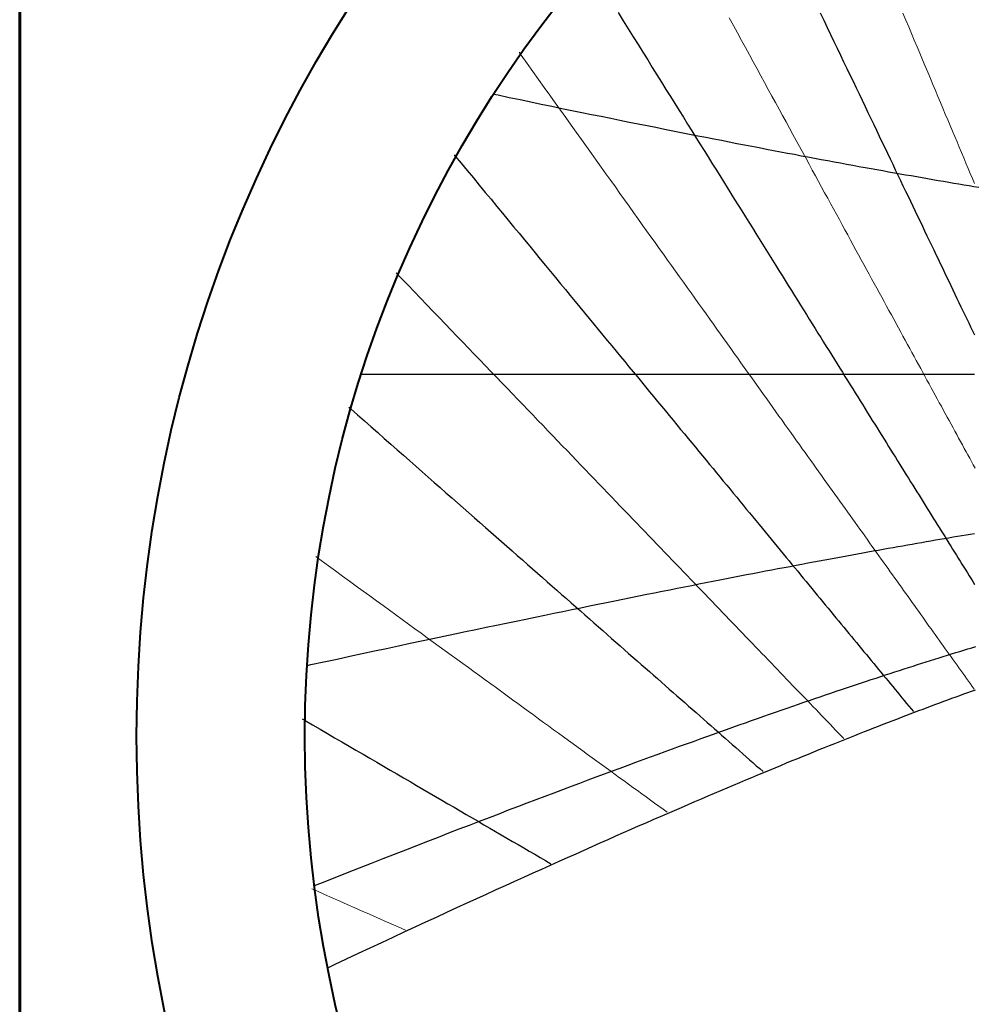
# Model space of a CAD drawing. Header units: millimetres. Extents: x 10 to 831, y 10 to 584.
# Tile 5 of 16: x 319 to 404, y 370 to 458. Entities that reach past the tile are written whole.
import ezdxf

# ---------------------------------------------------------------- set-up
doc = ezdxf.new("R2010")
doc.units = ezdxf.units.MM
doc.layers.add('C1d1b19', color=7, linetype='Continuous', true_color=0x1d1b19)
doc.layers.add('Cb4532a', color=7, linetype='Continuous', true_color=0xb4532a)

msp = doc.modelspace()

# ---------------------------------------------------------------- linework, layer by layer
at = {"layer": 'C1d1b19', "lineweight": 60}
msp.add_lwpolyline([(318.75, 525.25), (581.25, 525.25), (581.25, 262.75), (318.75, 262.75)], close=True, dxfattribs=at)
at = {"layer": 'C1d1b19', "lineweight": 30}
for points in [[(372.09, 458.51), (372.54, 457.78), (372.99, 457.07), (373.43, 456.36), (373.86, 455.66), (374.29, 454.98), (374.72, 454.3), (375.13, 453.63), (375.54, 452.97), (375.95, 452.32), (376.35, 451.67), (376.75, 451.04), (377.14, 450.41), (377.52, 449.79), (377.91, 449.18), (378.28, 448.58), (378.65, 447.98), (379.02, 447.39), (379.38, 446.81), (379.74, 446.23), (380.1, 445.66), (380.45, 445.1), (380.79, 444.55), (381.14, 444), (381.47, 443.45), (381.81, 442.92), (382.14, 442.39), (382.47, 441.86), (382.79, 441.34), (383.11, 440.83), (383.43, 440.32), (383.74, 439.82), (384.05, 439.32), (384.36, 438.83), (384.66, 438.34), (384.96, 437.86), (385.26, 437.39), (385.55, 436.91), (385.84, 436.45), (386.13, 435.98), (386.42, 435.53), (386.7, 435.07), (386.98, 434.62), (387.25, 434.18), (387.53, 433.74), (387.8, 433.3), (388.07, 432.87), (388.34, 432.44), (388.6, 432.02), (388.86, 431.6), (389.12, 431.18), (389.38, 430.77), (389.64, 430.36), (389.89, 429.95), (390.14, 429.55), (390.39, 429.15), (390.63, 428.76), (390.88, 428.36), (391.12, 427.97), (391.36, 427.59), (391.6, 427.21), (391.84, 426.83), (392.07, 426.45), (392.3, 426.08), (392.53, 425.71), (392.76, 425.34), (392.99, 424.98), (393.21, 424.62), (393.44, 424.26), (393.66, 423.9), (393.88, 423.55), (394.1, 423.2), (394.31, 422.85), (394.53, 422.51), (394.74, 422.16), (394.95, 421.82), (395.16, 421.49), (395.37, 421.15), (395.58, 420.82), (395.79, 420.49), (395.99, 420.16), (396.19, 419.83), (396.4, 419.51), (396.6, 419.19), (396.8, 418.87), (396.99, 418.55), (397.19, 418.24), (397.38, 417.92), (397.58, 417.61), (397.77, 417.3), (397.96, 417), (398.15, 416.69), (398.34, 416.39), (398.53, 416.09), (398.72, 415.79), (398.9, 415.49), (399.09, 415.19), (399.27, 414.9), (399.45, 414.61), (399.63, 414.32), (399.81, 414.03), (399.99, 413.74), (400.17, 413.45), (400.35, 413.17), (400.52, 412.89), (400.7, 412.61), (400.87, 412.33), (401.05, 412.05), (401.22, 411.77), (401.39, 411.5), (401.56, 411.22), (401.73, 410.95), (401.9, 410.68), (402.07, 410.41), (402.23, 410.14), (402.4, 409.88), (402.57, 409.61), (402.73, 409.35), (402.89, 409.08), (403.06, 408.82), (403.22, 408.56), (403.38, 408.3), (403.54, 408.04), (403.7, 407.79), (403.86, 407.53)], [(390.1, 458.48), (390.41, 457.83), (390.71, 457.2), (391.01, 456.57), (391.31, 455.95), (391.6, 455.34), (391.89, 454.73), (392.18, 454.13), (392.46, 453.54), (392.74, 452.96), (393.02, 452.39), (393.29, 451.82), (393.56, 451.26), (393.82, 450.7), (394.09, 450.15), (394.35, 449.61), (394.6, 449.07), (394.86, 448.54), (395.11, 448.02), (395.36, 447.5), (395.6, 446.99), (395.84, 446.48), (396.08, 445.98), (396.32, 445.48), (396.56, 444.99), (396.79, 444.51), (397.02, 444.03), (397.25, 443.55), (397.47, 443.08), (397.7, 442.61), (397.92, 442.15), (398.13, 441.7), (398.35, 441.25), (398.57, 440.8), (398.78, 440.36), (398.99, 439.92), (399.2, 439.48), (399.4, 439.05), (399.61, 438.62), (399.81, 438.2), (400.01, 437.78), (400.21, 437.37), (400.4, 436.96), (400.6, 436.55), (400.79, 436.15), (400.98, 435.75), (401.17, 435.35), (401.36, 434.96), (401.55, 434.57), (401.73, 434.18), (401.92, 433.8), (402.1, 433.42), (402.28, 433.04), (402.46, 432.67), (402.63, 432.3), (402.81, 431.93), (402.98, 431.57), (403.16, 431.21), (403.33, 430.85), (403.5, 430.49), (403.67, 430.14), (403.84, 429.79)], [(357.48, 445.84), (357.54, 445.76), (358.09, 445.09), (358.64, 444.43), (359.18, 443.78), (359.71, 443.13), (360.24, 442.49), (360.76, 441.87), (361.27, 441.24), (361.77, 440.63), (362.27, 440.02), (362.76, 439.43), (363.25, 438.84), (363.73, 438.25), (364.21, 437.68), (364.68, 437.11), (365.14, 436.54), (365.6, 435.98), (366.06, 435.43), (366.5, 434.89), (366.95, 434.35), (367.39, 433.82), (367.82, 433.29), (368.25, 432.77), (368.67, 432.26), (369.09, 431.75), (369.51, 431.25), (369.92, 430.75), (370.32, 430.26), (370.73, 429.77), (371.12, 429.29), (371.52, 428.81), (371.91, 428.34), (372.29, 427.87), (372.67, 427.4), (373.05, 426.95), (373.43, 426.49), (373.8, 426.04), (374.17, 425.6), (374.53, 425.15), (374.89, 424.72), (375.25, 424.28), (375.6, 423.86), (375.95, 423.43), (376.3, 423.01), (376.64, 422.59), (376.98, 422.18), (377.32, 421.77), (377.65, 421.36), (377.99, 420.96), (378.32, 420.56), (378.64, 420.17), (378.97, 419.77), (379.29, 419.38), (379.6, 419), (379.92, 418.62), (380.23, 418.24), (380.54, 417.86), (380.85, 417.49), (381.15, 417.12), (381.46, 416.75), (381.76, 416.38), (382.06, 416.02), (382.35, 415.66), (382.65, 415.31), (382.94, 414.96), (383.23, 414.6), (383.51, 414.26), (383.8, 413.91), (384.08, 413.57), (384.36, 413.23), (384.64, 412.89), (384.91, 412.56), (385.19, 412.22), (385.46, 411.89), (385.73, 411.56), (386, 411.24), (386.27, 410.91), (386.53, 410.59), (386.8, 410.27), (387.06, 409.95), (387.32, 409.64), (387.58, 409.33), (387.83, 409.01), (388.09, 408.71), (388.34, 408.4), (388.59, 408.09), (388.84, 407.79), (389.09, 407.49), (389.34, 407.19), (389.58, 406.89), (389.83, 406.59), (390.07, 406.3), (390.31, 406.01), (390.55, 405.72), (390.79, 405.43), (391.03, 405.14), (391.26, 404.86), (391.5, 404.57), (391.73, 404.29), (391.96, 404.01), (392.19, 403.73), (392.42, 403.45), (392.65, 403.17), (392.87, 402.9), (393.1, 402.62), (393.32, 402.35), (393.55, 402.08), (393.77, 401.81), (393.99, 401.54), (394.21, 401.28), (394.43, 401.01), (394.65, 400.75), (394.86, 400.49), (395.08, 400.22), (395.29, 399.96), (395.51, 399.71), (395.72, 399.45), (395.93, 399.19), (396.14, 398.94), (396.35, 398.68), (396.56, 398.43), (396.77, 398.18), (396.97, 397.93), (397.18, 397.68), (397.38, 397.43), (397.59, 397.18), (397.79, 396.93), (397.99, 396.69), (398.2, 396.44), (398.4, 396.2)], [(348.07, 423.34), (348.25, 423.18), (348.86, 422.65), (349.47, 422.11), (350.06, 421.59), (350.66, 421.07), (351.24, 420.55), (351.82, 420.04), (352.39, 419.54), (352.95, 419.05), (353.51, 418.55), (354.07, 418.07), (354.61, 417.59), (355.15, 417.11), (355.69, 416.64), (356.22, 416.18), (356.74, 415.71), (357.26, 415.26), (357.77, 414.81), (358.28, 414.36), (358.78, 413.92), (359.28, 413.48), (359.77, 413.05), (360.26, 412.62), (360.74, 412.19), (361.22, 411.77), (361.7, 411.36), (362.17, 410.94), (362.63, 410.53), (363.09, 410.13), (363.55, 409.73), (364, 409.33), (364.45, 408.93), (364.89, 408.54), (365.33, 408.16), (365.77, 407.77), (366.2, 407.39), (366.63, 407.02), (367.05, 406.64), (367.48, 406.27), (367.89, 405.9), (368.31, 405.54), (368.72, 405.18), (369.13, 404.82), (369.53, 404.46), (369.93, 404.11), (370.33, 403.76), (370.72, 403.42), (371.11, 403.07), (371.5, 402.73), (371.89, 402.39), (372.27, 402.06), (372.65, 401.72), (373.02, 401.39), (373.4, 401.06), (373.77, 400.74), (374.14, 400.41), (374.5, 400.09), (374.87, 399.77), (375.23, 399.45), (375.58, 399.14), (375.94, 398.83), (376.29, 398.52), (376.64, 398.21), (376.99, 397.9), (377.33, 397.6), (377.68, 397.3), (378.02, 397), (378.36, 396.7), (378.69, 396.41), (379.03, 396.11), (379.36, 395.82), (379.69, 395.53), (380.02, 395.24), (380.34, 394.95), (380.67, 394.67), (380.99, 394.39), (381.31, 394.11), (381.62, 393.83), (381.94, 393.55), (382.25, 393.27), (382.57, 393), (382.88, 392.72), (383.19, 392.45), (383.49, 392.18), (383.8, 391.91), (384.1, 391.65), (384.4, 391.38), (384.7, 391.12), (385, 390.86)], [(343.93, 395.56), (344.19, 395.41), (344.85, 395.02), (345.52, 394.63), (346.17, 394.25), (346.82, 393.87), (347.46, 393.5), (348.1, 393.13), (348.72, 392.76), (349.35, 392.4), (349.96, 392.04), (350.57, 391.68), (351.18, 391.33), (351.78, 390.98), (352.37, 390.64), (352.96, 390.29), (353.54, 389.96), (354.12, 389.62), (354.69, 389.29), (355.25, 388.96), (355.81, 388.63), (356.37, 388.31), (356.92, 387.99), (357.47, 387.67), (358.01, 387.35), (358.55, 387.04), (359.08, 386.73), (359.61, 386.42), (360.13, 386.12), (360.65, 385.81), (361.16, 385.51), (361.67, 385.22), (362.18, 384.92), (362.68, 384.63), (363.18, 384.34), (363.67, 384.05), (364.16, 383.77), (364.65, 383.48), (365.13, 383.2), (365.61, 382.92), (366.09, 382.64)]]:
    msp.add_lwpolyline(points, dxfattribs=at)
at = {"layer": 'C1d1b19', "lineweight": 13}
for points in [[(397.47, 458.46), (397.73, 457.85), (397.98, 457.24), (398.24, 456.64), (398.48, 456.05), (398.73, 455.46), (398.97, 454.89), (399.21, 454.31), (399.45, 453.75), (399.68, 453.19), (399.91, 452.64), (400.14, 452.1), (400.37, 451.56), (400.59, 451.03), (400.81, 450.51), (401.03, 449.99), (401.24, 449.47), (401.46, 448.96), (401.67, 448.46), (401.88, 447.96), (402.08, 447.47), (402.29, 446.99), (402.49, 446.51), (402.69, 446.03), (402.89, 445.56), (403.08, 445.09), (403.28, 444.63), (403.47, 444.17), (403.66, 443.72), (403.84, 443.28)], [(381.99, 458.04), (382.36, 457.37), (382.72, 456.7), (383.08, 456.04), (383.43, 455.39), (383.78, 454.75), (384.13, 454.12), (384.47, 453.5), (384.8, 452.88), (385.14, 452.27), (385.46, 451.67), (385.79, 451.08), (386.11, 450.49), (386.43, 449.91), (386.74, 449.34), (387.05, 448.77), (387.35, 448.21), (387.65, 447.66), (387.95, 447.11), (388.25, 446.57), (388.54, 446.04), (388.83, 445.51), (389.11, 444.99), (389.39, 444.47), (389.67, 443.96), (389.95, 443.46), (390.22, 442.96), (390.49, 442.46), (390.76, 441.98), (391.02, 441.49), (391.28, 441.01), (391.54, 440.54), (391.8, 440.07), (392.05, 439.6), (392.3, 439.14), (392.55, 438.69), (392.8, 438.24), (393.04, 437.79), (393.28, 437.35), (393.52, 436.91), (393.76, 436.48), (393.99, 436.05), (394.22, 435.62), (394.46, 435.2), (394.68, 434.78), (394.91, 434.37), (395.13, 433.96), (395.36, 433.55), (395.58, 433.15), (395.79, 432.75), (396.01, 432.35), (396.22, 431.96), (396.44, 431.57), (396.65, 431.18), (396.86, 430.8), (397.06, 430.42), (397.27, 430.04), (397.47, 429.67), (397.68, 429.3), (397.88, 428.93), (398.08, 428.57), (398.27, 428.21), (398.47, 427.85), (398.66, 427.49), (398.86, 427.14), (399.05, 426.79), (399.24, 426.44), (399.43, 426.09), (399.61, 425.75), (399.8, 425.41), (399.98, 425.07), (400.17, 424.74), (400.35, 424.4), (400.53, 424.07), (400.71, 423.74), (400.89, 423.42), (401.06, 423.09), (401.24, 422.77), (401.41, 422.45), (401.59, 422.14), (401.76, 421.82), (401.93, 421.51), (402.1, 421.2), (402.27, 420.89), (402.43, 420.58), (402.6, 420.28), (402.77, 419.97), (402.93, 419.67), (403.09, 419.37), (403.26, 419.08), (403.42, 418.78), (403.58, 418.49), (403.74, 418.19), (403.9, 417.9)], [(363.25, 454.98), (363.45, 454.71), (363.97, 453.98), (364.49, 453.26), (364.99, 452.55), (365.49, 451.85), (365.99, 451.16), (366.47, 450.48), (366.95, 449.81), (367.42, 449.15), (367.89, 448.49), (368.35, 447.85), (368.81, 447.21), (369.26, 446.58), (369.7, 445.96), (370.14, 445.35), (370.57, 444.74), (371, 444.14), (371.42, 443.55), (371.84, 442.97), (372.25, 442.39), (372.66, 441.82), (373.06, 441.26), (373.46, 440.7), (373.85, 440.15), (374.24, 439.61), (374.62, 439.07), (375, 438.54), (375.38, 438.01), (375.75, 437.49), (376.12, 436.97), (376.48, 436.46), (376.84, 435.96), (377.2, 435.46), (377.55, 434.97), (377.9, 434.48), (378.25, 434), (378.59, 433.52), (378.93, 433.05), (379.26, 432.58), (379.59, 432.11), (379.92, 431.65), (380.25, 431.2), (380.57, 430.75), (380.89, 430.3), (381.2, 429.86), (381.51, 429.42), (381.82, 428.99), (382.13, 428.56), (382.43, 428.13), (382.74, 427.71), (383.03, 427.29), (383.33, 426.88), (383.62, 426.47), (383.91, 426.06), (384.2, 425.66), (384.49, 425.26), (384.77, 424.86), (385.05, 424.47), (385.33, 424.08), (385.61, 423.69), (385.88, 423.31), (386.15, 422.93), (386.42, 422.55), (386.69, 422.18), (386.95, 421.81), (387.22, 421.44), (387.48, 421.08), (387.74, 420.71), (387.99, 420.35), (388.25, 420), (388.5, 419.64), (388.75, 419.29), (389, 418.94), (389.25, 418.6), (389.49, 418.25), (389.74, 417.91), (389.98, 417.57), (390.22, 417.24), (390.46, 416.9), (390.69, 416.57), (390.93, 416.24), (391.16, 415.92), (391.39, 415.59), (391.63, 415.27), (391.85, 414.95), (392.08, 414.63), (392.31, 414.31), (392.53, 414), (392.75, 413.69), (392.98, 413.38), (393.2, 413.07), (393.41, 412.76), (393.63, 412.46), (393.85, 412.16), (394.06, 411.86), (394.28, 411.56), (394.49, 411.26), (394.7, 410.96), (394.91, 410.67), (395.12, 410.38), (395.32, 410.09), (395.53, 409.8), (395.73, 409.51), (395.94, 409.23), (396.14, 408.95), (396.34, 408.66), (396.54, 408.38), (396.74, 408.11), (396.94, 407.83), (397.14, 407.55), (397.33, 407.28), (397.53, 407), (397.72, 406.73), (397.92, 406.46), (398.11, 406.19), (398.3, 405.93), (398.49, 405.66), (398.68, 405.39), (398.87, 405.13), (399.05, 404.87), (399.24, 404.61), (399.43, 404.35), (399.61, 404.09), (399.79, 403.83), (399.98, 403.58), (400.16, 403.32), (400.34, 403.07), (400.52, 402.81), (400.7, 402.56), (400.88, 402.31), (401.06, 402.06), (401.24, 401.81), (401.41, 401.56), (401.59, 401.32), (401.77, 401.07), (401.94, 400.83), (402.11, 400.58), (402.29, 400.34), (402.46, 400.1), (402.63, 399.86), (402.8, 399.62), (402.97, 399.38), (403.14, 399.14), (403.31, 398.91), (403.48, 398.67), (403.65, 398.43), (403.82, 398.2)], [(352.31, 435.31), (352.76, 434.84), (353.34, 434.24), (353.91, 433.64), (354.47, 433.05), (355.03, 432.47), (355.58, 431.9), (356.13, 431.33), (356.67, 430.77), (357.2, 430.22), (357.72, 429.67), (358.24, 429.13), (358.76, 428.6), (359.26, 428.07), (359.77, 427.55), (360.26, 427.03), (360.75, 426.52), (361.24, 426.01), (361.72, 425.51), (362.2, 425.02), (362.67, 424.53), (363.13, 424.05), (363.59, 423.57), (364.05, 423.09), (364.5, 422.62), (364.94, 422.16), (365.39, 421.7), (365.82, 421.24), (366.26, 420.79), (366.68, 420.35), (367.11, 419.9), (367.53, 419.47), (367.95, 419.03), (368.36, 418.6), (368.77, 418.18), (369.17, 417.76), (369.57, 417.34), (369.97, 416.93), (370.36, 416.52), (370.76, 416.11), (371.14, 415.71), (371.53, 415.31), (371.91, 414.91), (372.28, 414.52), (372.66, 414.13), (373.03, 413.75), (373.39, 413.37), (373.76, 412.99), (374.12, 412.61), (374.48, 412.24), (374.83, 411.87), (375.18, 411.5), (375.53, 411.14), (375.88, 410.78), (376.22, 410.42), (376.56, 410.07), (376.9, 409.71), (377.24, 409.36), (377.57, 409.02), (377.9, 408.67), (378.23, 408.33), (378.56, 407.99), (378.88, 407.66), (379.2, 407.32), (379.52, 406.99), (379.84, 406.66), (380.15, 406.33), (380.46, 406.01), (380.77, 405.69), (381.08, 405.37), (381.39, 405.05), (381.69, 404.73), (381.99, 404.42), (382.29, 404.11), (382.59, 403.8), (382.88, 403.49), (383.18, 403.18), (383.47, 402.88), (383.76, 402.58), (384.05, 402.28), (384.33, 401.98), (384.62, 401.68), (384.9, 401.39), (385.18, 401.1), (385.46, 400.81), (385.74, 400.52), (386.01, 400.23), (386.29, 399.95), (386.56, 399.66), (386.83, 399.38), (387.1, 399.1), (387.37, 398.82), (387.64, 398.54), (387.9, 398.27), (388.16, 397.99), (388.43, 397.72), (388.69, 397.45), (388.95, 397.18), (389.21, 396.91), (389.46, 396.64), (389.72, 396.38), (389.97, 396.11), (390.22, 395.85), (390.48, 395.59), (390.73, 395.33), (390.97, 395.07), (391.22, 394.81), (391.47, 394.55), (391.71, 394.3), (391.96, 394.04), (392.2, 393.79)], [(345.14, 410.02), (345.63, 409.66), (346.26, 409.2), (346.89, 408.74), (347.52, 408.28), (348.14, 407.83), (348.75, 407.39), (349.35, 406.95), (349.95, 406.51), (350.54, 406.08), (351.13, 405.66), (351.71, 405.24), (352.28, 404.82), (352.85, 404.41), (353.41, 404), (353.97, 403.59), (354.52, 403.19), (355.06, 402.79), (355.6, 402.4), (356.14, 402.01), (356.67, 401.63), (357.19, 401.24), (357.71, 400.87), (358.23, 400.49), (358.74, 400.12), (359.25, 399.75), (359.75, 399.39), (360.24, 399.02), (360.74, 398.67), (361.23, 398.31), (361.71, 397.96), (362.19, 397.61), (362.67, 397.26), (363.14, 396.92), (363.61, 396.58), (364.07, 396.24), (364.53, 395.91), (364.99, 395.57), (365.44, 395.24), (365.89, 394.92), (366.33, 394.59), (366.77, 394.27), (367.21, 393.95), (367.65, 393.64), (368.08, 393.32), (368.51, 393.01), (368.93, 392.7), (369.36, 392.39), (369.77, 392.09), (370.19, 391.79), (370.6, 391.49), (371.01, 391.19), (371.42, 390.89), (371.82, 390.6), (372.22, 390.31), (372.62, 390.02), (373.02, 389.73), (373.41, 389.44), (373.8, 389.16), (374.19, 388.88), (374.57, 388.6), (374.96, 388.32), (375.34, 388.04), (375.71, 387.77), (376.09, 387.5), (376.46, 387.23)], [(344.79, 380.41), (345.22, 380.22), (345.92, 379.91), (346.6, 379.61), (347.28, 379.3), (347.95, 379.01), (348.62, 378.71), (349.28, 378.42), (349.94, 378.13), (350.58, 377.84), (351.23, 377.56), (351.86, 377.28), (352.49, 377), (353.12, 376.72)]]:
    msp.add_lwpolyline(points, dxfattribs=at)
at = {"layer": 'C1d1b19', "lineweight": 40}
for radius in [120.83, 105.83]:
    msp.add_circle((450, 394), radius, dxfattribs=at)
at = {"layer": 'Cb4532a', "lineweight": 30}
for points in [[(360.99, 451.25), (361.38, 451.17), (362.37, 450.96), (363.34, 450.76), (364.3, 450.56), (365.24, 450.36), (366.17, 450.17), (367.08, 449.98), (367.97, 449.8), (368.85, 449.62), (369.72, 449.44), (370.58, 449.27), (371.42, 449.1), (372.25, 448.93), (373.06, 448.76), (373.87, 448.6), (374.66, 448.44), (375.44, 448.29), (376.21, 448.13), (376.97, 447.98), (377.71, 447.83), (378.45, 447.69), (379.18, 447.54), (379.89, 447.4), (380.6, 447.26), (381.3, 447.13), (381.99, 446.99), (382.67, 446.86), (383.34, 446.73), (384, 446.6), (384.65, 446.48), (385.3, 446.35), (385.93, 446.23), (386.56, 446.11), (387.18, 445.99), (387.8, 445.88), (388.4, 445.76), (389, 445.65), (389.6, 445.54), (390.18, 445.43), (390.76, 445.32), (391.33, 445.22), (391.89, 445.11), (392.45, 445.01), (393.01, 444.91), (393.55, 444.81), (394.09, 444.71), (394.63, 444.61), (395.15, 444.52), (395.68, 444.43), (396.19, 444.33), (396.71, 444.24), (397.21, 444.15), (397.71, 444.06), (398.21, 443.98), (398.7, 443.89), (399.19, 443.8), (399.67, 443.72), (400.14, 443.64), (400.62, 443.56), (401.08, 443.48), (401.55, 443.4), (402.01, 443.32), (402.46, 443.24), (402.91, 443.17), (403.36, 443.09), (403.8, 443.02), (404.24, 442.95)], [(349.21, 426.27), (349.93, 426.27), (351.07, 426.27), (352.18, 426.27), (353.28, 426.27), (354.35, 426.27), (355.41, 426.27), (356.44, 426.27), (357.46, 426.27), (358.46, 426.27), (359.45, 426.27), (360.42, 426.27), (361.37, 426.27), (362.3, 426.27), (363.22, 426.27), (364.13, 426.27), (365.02, 426.27), (365.9, 426.27), (366.76, 426.27), (367.61, 426.27), (368.44, 426.27), (369.27, 426.27), (370.08, 426.27), (370.88, 426.27), (371.66, 426.27), (372.44, 426.27), (373.2, 426.27), (373.95, 426.27), (374.7, 426.27), (375.43, 426.27), (376.15, 426.27), (376.86, 426.27), (377.56, 426.27), (378.25, 426.27), (378.94, 426.27), (379.61, 426.27), (380.28, 426.27), (380.93, 426.27), (381.58, 426.27), (382.22, 426.27), (382.85, 426.27), (383.47, 426.27), (384.09, 426.27), (384.7, 426.27), (385.3, 426.27), (385.89, 426.27), (386.48, 426.27), (387.06, 426.27), (387.63, 426.27), (388.19, 426.27), (388.75, 426.27), (389.3, 426.27), (389.85, 426.27), (390.39, 426.27), (390.93, 426.27), (391.45, 426.27), (391.98, 426.27), (392.49, 426.27), (393, 426.27), (393.51, 426.27), (394.01, 426.27), (394.5, 426.27), (394.99, 426.27), (395.48, 426.27), (395.96, 426.27), (396.43, 426.27), (396.9, 426.27), (397.37, 426.27), (397.83, 426.27), (398.28, 426.27), (398.74, 426.27), (399.18, 426.27), (399.63, 426.27), (400.07, 426.27), (400.5, 426.27), (400.93, 426.27), (401.36, 426.27), (401.78, 426.27), (402.2, 426.27), (402.62, 426.27), (403.03, 426.27), (403.44, 426.27), (403.84, 426.27)], [(344.36, 400.32), (344.69, 400.39), (345.87, 400.64), (347.03, 400.89), (348.17, 401.14), (349.28, 401.38), (350.38, 401.61), (351.45, 401.84), (352.51, 402.07), (353.55, 402.29), (354.57, 402.5), (355.57, 402.71), (356.55, 402.92), (357.52, 403.13), (358.47, 403.33), (359.4, 403.52), (360.32, 403.72), (361.23, 403.9), (362.12, 404.09), (362.99, 404.27), (363.85, 404.45), (364.7, 404.63), (365.54, 404.8), (366.36, 404.97), (367.17, 405.14), (367.96, 405.3), (368.75, 405.46), (369.52, 405.62), (370.29, 405.78), (371.04, 405.93), (371.78, 406.08), (372.51, 406.23), (373.23, 406.37), (373.94, 406.52), (374.64, 406.66), (375.33, 406.79), (376.01, 406.93), (376.68, 407.06), (377.34, 407.2), (378, 407.33), (378.64, 407.45), (379.28, 407.58), (379.91, 407.7), (380.53, 407.83), (381.14, 407.95), (381.75, 408.06), (382.35, 408.18), (382.94, 408.3), (383.52, 408.41), (384.1, 408.52), (384.67, 408.63), (385.23, 408.74), (385.78, 408.84), (386.33, 408.95), (386.88, 409.05), (387.41, 409.15), (387.95, 409.25), (388.47, 409.35), (388.99, 409.45), (389.5, 409.55), (390.01, 409.64), (390.51, 409.74), (391.01, 409.83), (391.5, 409.92), (391.99, 410.01), (392.47, 410.1), (392.95, 410.18), (393.42, 410.27), (393.88, 410.35), (394.35, 410.44), (394.8, 410.52), (395.26, 410.6), (395.7, 410.68), (396.15, 410.76), (396.59, 410.84), (397.02, 410.92), (397.45, 410.99), (397.88, 411.07), (398.3, 411.14), (398.72, 411.22), (399.14, 411.29), (399.55, 411.36), (399.96, 411.43), (400.36, 411.5), (400.76, 411.57), (401.16, 411.64), (401.55, 411.7), (401.94, 411.77), (402.32, 411.84), (402.71, 411.9), (403.09, 411.96), (403.46, 412.03), (403.84, 412.09)], [(345.01, 380.69), (345.74, 380.98), (346.86, 381.42), (347.96, 381.86), (349.04, 382.28), (350.1, 382.69), (351.14, 383.1), (352.16, 383.5), (353.16, 383.89), (354.15, 384.28), (355.12, 384.65), (356.07, 385.02), (357.01, 385.39), (357.93, 385.74), (358.84, 386.09), (359.73, 386.43), (360.61, 386.77), (361.47, 387.1), (362.32, 387.43), (363.16, 387.74), (363.98, 388.06), (364.79, 388.37), (365.59, 388.67), (366.38, 388.97), (367.15, 389.26), (367.92, 389.55), (368.67, 389.83), (369.41, 390.11), (370.14, 390.38), (370.86, 390.65), (371.57, 390.91), (372.27, 391.17), (372.97, 391.43), (373.65, 391.68), (374.32, 391.93), (374.98, 392.17), (375.64, 392.41), (376.28, 392.65), (376.92, 392.88), (377.55, 393.11), (378.17, 393.33), (378.79, 393.55), (379.39, 393.77), (379.99, 393.99), (380.58, 394.2), (381.16, 394.41), (381.74, 394.61), (382.31, 394.82), (382.87, 395.02), (383.43, 395.21), (383.98, 395.41), (384.52, 395.6), (385.06, 395.79), (385.59, 395.97), (386.11, 396.15), (386.63, 396.34), (387.14, 396.51), (387.65, 396.69), (388.15, 396.86), (388.65, 397.03), (389.14, 397.2), (389.62, 397.37), (390.1, 397.53), (390.58, 397.69), (391.05, 397.85), (391.52, 398.01), (391.98, 398.16), (392.43, 398.32), (392.88, 398.47), (393.33, 398.62), (393.77, 398.76), (394.21, 398.91), (394.65, 399.05), (395.08, 399.19), (395.5, 399.33), (395.92, 399.47), (396.34, 399.61), (396.75, 399.74), (397.16, 399.87), (397.57, 400.01), (397.97, 400.13), (398.37, 400.26), (398.76, 400.39), (399.16, 400.51), (399.54, 400.64), (399.93, 400.76), (400.31, 400.88), (400.69, 401), (401.06, 401.11), (401.43, 401.23), (401.8, 401.34), (402.17, 401.46), (402.53, 401.57), (402.89, 401.68), (403.24, 401.79), (403.6, 401.89), (403.95, 402)], [(346.2, 373.37), (346.81, 373.66), (347.89, 374.17), (348.95, 374.67), (350, 375.15), (351.02, 375.63), (352.03, 376.1), (353.02, 376.56), (353.99, 377.01), (354.95, 377.45), (355.89, 377.89), (356.81, 378.31), (357.72, 378.73), (358.62, 379.14), (359.5, 379.54), (360.36, 379.94), (361.22, 380.33), (362.06, 380.71), (362.88, 381.08), (363.69, 381.45), (364.5, 381.82), (365.28, 382.17), (366.06, 382.52), (366.83, 382.86), (367.58, 383.2), (368.33, 383.53), (369.06, 383.86), (369.78, 384.18), (370.49, 384.5), (371.19, 384.81), (371.89, 385.12), (372.57, 385.42), (373.24, 385.71), (373.91, 386.01), (374.57, 386.29), (375.21, 386.57), (375.85, 386.85), (376.48, 387.13), (377.1, 387.4), (377.72, 387.66), (378.33, 387.92), (378.92, 388.18), (379.52, 388.43), (380.1, 388.68), (380.68, 388.93), (381.25, 389.17), (381.81, 389.41), (382.37, 389.65), (382.92, 389.88), (383.46, 390.11), (384, 390.33), (384.53, 390.56), (385.06, 390.78), (385.58, 390.99), (386.09, 391.2), (386.6, 391.41), (387.1, 391.62), (387.6, 391.83), (388.09, 392.03), (388.57, 392.23), (389.06, 392.42), (389.53, 392.62), (390, 392.81), (390.47, 393), (390.93, 393.18), (391.39, 393.36), (391.84, 393.55), (392.28, 393.72), (392.73, 393.9), (393.17, 394.07), (393.6, 394.25), (394.03, 394.42), (394.46, 394.58), (394.88, 394.75), (395.29, 394.91), (395.71, 395.07), (396.12, 395.23), (396.52, 395.39), (396.93, 395.54), (397.33, 395.7), (397.72, 395.85), (398.11, 396), (398.5, 396.14), (398.88, 396.29), (399.27, 396.43), (399.64, 396.57), (400.02, 396.71), (400.39, 396.85), (400.76, 396.99), (401.12, 397.13), (401.48, 397.26), (401.84, 397.39), (402.2, 397.52), (402.55, 397.65), (402.9, 397.78), (403.25, 397.9), (403.59, 398.03), (403.94, 398.15)]]:
    msp.add_lwpolyline(points, dxfattribs=at)

doc.saveas('drawing.dxf')
